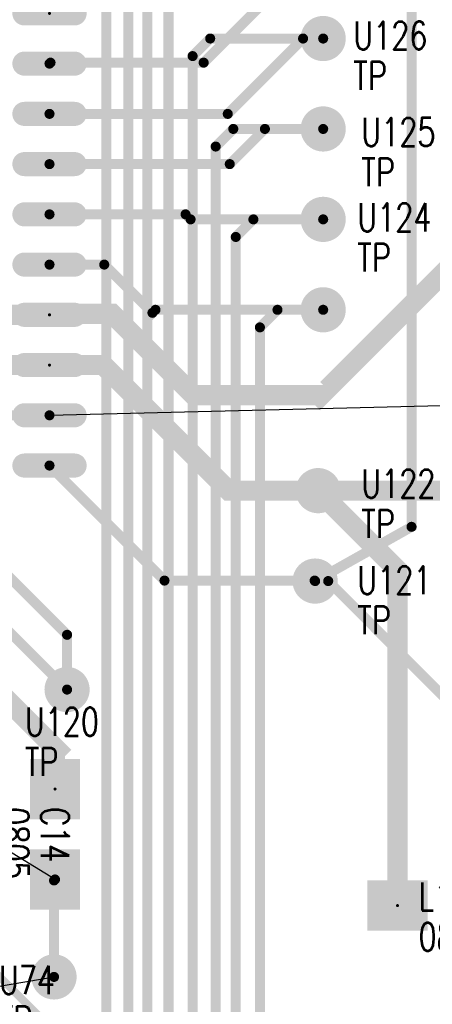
# Model space of a CAD drawing. Extents: x 22 to 3079, y -510 to 5425.
# Tile 13 of 15: x 1616 to 2027, y 3918 to 4898. Entities that reach past the tile are written whole.
import ezdxf

# ---------------------------------------------------------------- set-up
doc = ezdxf.new("R2010")
doc.units = 0
for name, pattern in [('P5', [2, 1, 1]), ('TRACK13', [2, 1, 1]), ('TRACK14', [2, 1, 1]), ('TRACK15', [2, 1, 1]), ('TRACK154', [2, 1, 1]), ('TRACK156', [2, 1, 1]), ('TRACK16', [2, 1, 1]), ('TRACK195', [2, 1, 1]), ('TRACK196', [2, 1, 1]), ('TRACK232', [2, 1, 1]), ('TRACK233', [2, 1, 1]), ('TRACK234', [2, 1, 1]), ('TRACK235', [2, 1, 1]), ('TRACK236', [2, 1, 1]), ('TRACK237', [2, 1, 1]), ('TRACK24', [2, 1, 1]), ('TRACK277', [2, 1, 1]), ('TRACK278', [2, 1, 1]), ('TRACK281', [2, 1, 1]), ('TRACK300', [2, 1, 1]), ('TRACK301', [2, 1, 1]), ('TRACK303', [2, 1, 1]), ('TRACK304', [2, 1, 1]), ('TRACK309', [2, 1, 1]), ('TRACK311', [2, 1, 1]), ('TRACK358', [2, 1, 1]), ('TRACK359', [2, 1, 1]), ('TRACK44', [2, 1, 1]), ('TRACK47', [2, 1, 1]), ('TRACK48', [2, 1, 1]), ('TRACK52', [2, 1, 1]), ('TRACK62', [2, 1, 1]), ('TRACK65', [2, 1, 1])]:
    doc.linetypes.add(name, pattern=pattern)
for name, color, linetype in [('CONNECTION', 202, 'CONTINUOUS'), ('COPPER_CUTOUT01', 168, 'CONTINUOUS'), ('DRIL_PLTE_THRU', 12, 'CONTINUOUS'), ('PADS_BOTTOM04', 152, 'CONTINUOUS'), ('PADS_INNER', 1, 'CONTINUOUS'), ('PADS_TOP01', 1, 'CONTINUOUS'), ('PADS_XR25', 168, 'CONTINUOUS'), ('PART_NAME_TOP', 52, 'CONTINUOUS'), ('PART_TOP', 132, 'CONTINUOUS'), ('REFDES', 132, 'CONTINUOUS'), ('TRACK01', 1, 'CONTINUOUS'), ('TRACK03', 5, 'CONTINUOUS'), ('VIA', 1, 'CONTINUOUS')]:
    doc.layers.add(name, color=color, linetype=linetype)
doc.styles.add('W5', font='simplex', dxfattribs={"width": 0.75})

# ---------------------------------------------------------------- blocks, each defined once
blk = doc.blocks.new('PADS_BLOCK_UNUSED2')
at = {"layer": 'DRIL_PLTE_THRU', "const_width": 1.5}
blk.add_lwpolyline([(0, -0.75, 1), (0, 0.75, 1)], format="xyb", close=True, dxfattribs=at)
at = {"layer": 'PADS_BOTTOM04'}
blk.add_lwpolyline([(0, 0, 1), (0, 0, 1)], format="xyb", close=True, dxfattribs=at)
at = {"layer": 'PADS_INNER'}
blk.add_lwpolyline([(0, 0, 1), (0, 0, 1)], format="xyb", close=True, dxfattribs=at)
at = {"layer": 'PADS_TOP01', "const_width": 50}
blk.add_lwpolyline([(-30, 0), (30, 0)], dxfattribs=at)
blk = doc.blocks.new('SYM_BLOCK_UNUSED1')
for p in [(-45, 0), (45, 0)]:
    blk.add_blockref('PADS_BLOCK_UNUSED2', p)
blk = doc.blocks.new('PART_TOP1')
blk.add_blockref('SYM_BLOCK_UNUSED1', (0, 0))
at = {"layer": 'PART_NAME_TOP', "style": 'W5', "width": 0.75}
blk.add_text('0805', height=28, dxfattribs=at).set_placement((-24, -45))
at = {"layer": 'REFDES', "style": 'W5', "width": 0.75}
blk.add_text('L1', height=28, dxfattribs=at).set_placement((-24, -5))
blk = doc.blocks.new('PART_TOP29')
blk.add_blockref('SYM_BLOCK_UNUSED1', (0, 0))
at = {"layer": 'PART_NAME_TOP', "style": 'W5', "width": 0.75}
blk.add_text('0805', height=28, dxfattribs=at).set_placement((-27, -54))
at = {"layer": 'REFDES', "style": 'W5', "width": 0.75}
blk.add_text('C14', height=28, dxfattribs=at).set_placement((-27, -14))
blk = doc.blocks.new('PADS_BLOCK_UNUSED10')
at = {"layer": 'DRIL_PLTE_THRU', "const_width": 1.5}
blk.add_lwpolyline([(0, -0.75, 1), (0, 0.75, 1)], format="xyb", close=True, dxfattribs=at)
at = {"layer": 'PADS_BOTTOM04'}
blk.add_lwpolyline([(0, 0, 1), (0, 0, 1)], format="xyb", close=True, dxfattribs=at)
at = {"layer": 'PADS_INNER'}
blk.add_lwpolyline([(0, 0, 1), (0, 0, 1)], format="xyb", close=True, dxfattribs=at)
at = {"layer": 'PADS_TOP01', "const_width": 12}
blk.add_lwpolyline([(6, -25), (6, 25, 1), (-6, 25), (-6, -25, 1)], format="xyb", close=True, dxfattribs=at)
blk = doc.blocks.new('PADS_BLOCK_UNUSED12')
at = {"layer": 'DRIL_PLTE_THRU', "const_width": 1.5}
blk.add_lwpolyline([(0, -0.75, 1), (0, 0.75, 1)], format="xyb", close=True, dxfattribs=at)
at = {"layer": 'PADS_BOTTOM04'}
blk.add_lwpolyline([(0, 0, 1), (0, 0, 1)], format="xyb", close=True, dxfattribs=at)
at = {"layer": 'PADS_INNER'}
blk.add_lwpolyline([(0, 0, 1), (0, 0, 1)], format="xyb", close=True, dxfattribs=at)
at = {"layer": 'PADS_TOP01', "const_width": 12}
blk.add_lwpolyline([(-25, -6), (25, -6, 1), (25, 6), (-25, 6, 1)], format="xyb", close=True, dxfattribs=at)
blk = doc.blocks.new('SYM_BLOCK_UNUSED10')
for name, p in [('PADS_BLOCK_UNUSED10', (-250, 325.5)), ('PADS_BLOCK_UNUSED10', (-200, 325.5)), ('PADS_BLOCK_UNUSED10', (-150, 325.5)), ('PADS_BLOCK_UNUSED10', (-100, 325.5)), ('PADS_BLOCK_UNUSED10', (-50, 325.5)), ('PADS_BLOCK_UNUSED10', (0, 325.5)), ('PADS_BLOCK_UNUSED10', (50, 325.5)), ('PADS_BLOCK_UNUSED10', (100, 325.5)), ('PADS_BLOCK_UNUSED10', (150, 325.5)), ('PADS_BLOCK_UNUSED10', (200, 325.5)), ('PADS_BLOCK_UNUSED10', (250, 325.5)), ('PADS_BLOCK_UNUSED12', (-325.5, 250)), ('PADS_BLOCK_UNUSED12', (325.5, 250)), ('PADS_BLOCK_UNUSED12', (-325.5, 200)), ('PADS_BLOCK_UNUSED12', (325.5, 200)), ('PADS_BLOCK_UNUSED12', (-325.5, 150)), ('PADS_BLOCK_UNUSED12', (325.5, 150)), ('PADS_BLOCK_UNUSED12', (-325.5, 100)), ('PADS_BLOCK_UNUSED12', (325.5, 100)), ('PADS_BLOCK_UNUSED12', (-325.5, 50)), ('PADS_BLOCK_UNUSED12', (325.5, 50)), ('PADS_BLOCK_UNUSED12', (-325.5, 0)), ('PADS_BLOCK_UNUSED12', (325.5, 0)), ('PADS_BLOCK_UNUSED12', (-325.5, -50)), ('PADS_BLOCK_UNUSED12', (325.5, -50)), ('PADS_BLOCK_UNUSED12', (-325.5, -100)), ('PADS_BLOCK_UNUSED12', (325.5, -100)), ('PADS_BLOCK_UNUSED12', (-325.5, -150)), ('PADS_BLOCK_UNUSED12', (325.5, -150)), ('PADS_BLOCK_UNUSED12', (-325.5, -200)), ('PADS_BLOCK_UNUSED12', (325.5, -200)), ('PADS_BLOCK_UNUSED12', (-325.5, -250)), ('PADS_BLOCK_UNUSED12', (325.5, -250)), ('PADS_BLOCK_UNUSED10', (-250, -325.5)), ('PADS_BLOCK_UNUSED10', (-200, -325.5)), ('PADS_BLOCK_UNUSED10', (-150, -325.5)), ('PADS_BLOCK_UNUSED10', (-100, -325.5)), ('PADS_BLOCK_UNUSED10', (-50, -325.5)), ('PADS_BLOCK_UNUSED10', (0, -325.5)), ('PADS_BLOCK_UNUSED10', (50, -325.5)), ('PADS_BLOCK_UNUSED10', (100, -325.5)), ('PADS_BLOCK_UNUSED10', (150, -325.5)), ('PADS_BLOCK_UNUSED10', (200, -325.5)), ('PADS_BLOCK_UNUSED10', (250, -325.5))]:
    blk.add_blockref(name, p)
blk = doc.blocks.new('PART_TOP83')
blk.add_blockref('SYM_BLOCK_UNUSED10', (0, 0))
at = {"layer": 'PART_NAME_TOP', "style": 'W5', "width": 0.75}
blk.add_text('PLCC44', height=28, dxfattribs=at).set_placement((-62.5, -27.5))
at = {"layer": 'REFDES', "style": 'W5', "width": 0.75}
blk.add_text('U4', height=28, dxfattribs=at).set_placement((-62.5, 12.5))
blk = doc.blocks.new('PADS_BLOCK_UNUSED19')
at = {"layer": 'DRIL_PLTE_THRU', "const_width": 15.5}
blk.add_lwpolyline([(0, -7.75, 1), (0, 7.75, 1)], format="xyb", close=True, dxfattribs=at)
at = {"layer": 'PADS_BOTTOM04', "const_width": 22.5}
blk.add_lwpolyline([(0, -11.25, 1), (0, 11.25, 1)], format="xyb", close=True, dxfattribs=at)
at = {"layer": 'PADS_INNER', "const_width": 22.5}
blk.add_lwpolyline([(0, -11.25, 1), (0, 11.25, 1)], format="xyb", close=True, dxfattribs=at)
at = {"layer": 'PADS_TOP01', "const_width": 22.5}
blk.add_lwpolyline([(0, -11.25, 1), (0, 11.25, 1)], format="xyb", close=True, dxfattribs=at)
at = {"layer": 'PADS_XR25', "const_width": 22.5}
blk.add_lwpolyline([(0, -11.25, 1), (0, 11.25, 1)], format="xyb", close=True, dxfattribs=at)
blk = doc.blocks.new('SYM_BLOCK_UNUSED6')
blk.add_blockref('PADS_BLOCK_UNUSED19', (0, -1))
blk = doc.blocks.new('PART_TOP143')
blk.add_blockref('SYM_BLOCK_UNUSED6', (0, 0))
at = {"layer": 'PART_NAME_TOP', "style": 'W5', "width": 0.75}
blk.add_text('TP', height=28, dxfattribs=at).set_placement((39, -45))
at = {"layer": 'REFDES', "style": 'W5', "width": 0.75}
blk.add_text('U74', height=28, dxfattribs=at).set_placement((39, -5))
blk = doc.blocks.new('PART_TOP191')
blk.add_blockref('SYM_BLOCK_UNUSED6', (0, 0))
at = {"layer": 'PART_NAME_TOP', "style": 'W5', "width": 0.75}
blk.add_text('TP', height=28, dxfattribs=at).set_placement((-42, -87))
at = {"layer": 'REFDES', "style": 'W5', "width": 0.75}
blk.add_text('U120', height=28, dxfattribs=at).set_placement((-42, -47))
blk = doc.blocks.new('PART_TOP192')
blk.add_blockref('SYM_BLOCK_UNUSED6', (0, 0))
at = {"layer": 'PART_NAME_TOP', "style": 'W5', "width": 0.75}
blk.add_text('TP', height=28, dxfattribs=at).set_placement((42, -54))
at = {"layer": 'REFDES', "style": 'W5', "width": 0.75}
blk.add_text('U121', height=28, dxfattribs=at).set_placement((42, -14))
blk = doc.blocks.new('PART_TOP193')
blk.add_blockref('SYM_BLOCK_UNUSED6', (0, 0))
at = {"layer": 'PART_NAME_TOP', "style": 'W5', "width": 0.75}
blk.add_text('TP', height=28, dxfattribs=at).set_placement((43, -48))
at = {"layer": 'REFDES', "style": 'W5', "width": 0.75}
blk.add_text('U122', height=28, dxfattribs=at).set_placement((43, -8))
blk = doc.blocks.new('PART_TOP195')
blk.add_blockref('SYM_BLOCK_UNUSED6', (0, 0))
at = {"layer": 'PART_NAME_TOP', "style": 'W5', "width": 0.75}
blk.add_text('TP', height=28, dxfattribs=at).set_placement((34, 37))
at = {"layer": 'REFDES', "style": 'W5', "width": 0.75}
blk.add_text('U124', height=28, dxfattribs=at).set_placement((34, 77))
blk = doc.blocks.new('PART_TOP196')
blk.add_blockref('SYM_BLOCK_UNUSED6', (0, 0))
at = {"layer": 'PART_NAME_TOP', "style": 'W5', "width": 0.75}
blk.add_text('TP', height=28, dxfattribs=at).set_placement((38, 32))
at = {"layer": 'REFDES', "style": 'W5', "width": 0.75}
blk.add_text('U125', height=28, dxfattribs=at).set_placement((38, 72))
blk = doc.blocks.new('PART_TOP197')
blk.add_blockref('SYM_BLOCK_UNUSED6', (0, 0))
at = {"layer": 'PART_NAME_TOP', "style": 'W5', "width": 0.75}
blk.add_text('TP', height=28, dxfattribs=at).set_placement((30, 38))
at = {"layer": 'REFDES', "style": 'W5', "width": 0.75}
blk.add_text('U126', height=28, dxfattribs=at).set_placement((30, 78))
blk = doc.blocks.new('PART_TOP198')
blk.add_blockref('SYM_BLOCK_UNUSED6', (0, 0))
at = {"layer": 'PART_NAME_TOP', "style": 'W5', "width": 0.75}
blk.add_text('TP', height=28, dxfattribs=at).set_placement((36, 37))
at = {"layer": 'REFDES', "style": 'W5', "width": 0.75}
blk.add_text('U127', height=28, dxfattribs=at).set_placement((36, 77))
blk = doc.blocks.new('CORNER_10')
at = {"const_width": 5}
blk.add_lwpolyline([(0, -2.5, 1), (0, 2.5, 1)], format="xyb", close=True, dxfattribs=at)
blk = doc.blocks.new('CORNER_20')
at = {"const_width": 10}
blk.add_lwpolyline([(0, -5, 1), (0, 5, 1)], format="xyb", close=True, dxfattribs=at)
blk = doc.blocks.new('PADS_BLOCK_UNUSED20')
at = {"layer": 'DRIL_PLTE_THRU', "const_width": 15.5}
blk.add_lwpolyline([(0, -7.75, 1), (0, 7.75, 1)], format="xyb", close=True, dxfattribs=at)
at = {"layer": 'PADS_BOTTOM04', "const_width": 22.5}
blk.add_lwpolyline([(0, -11.25, 1), (0, 11.25, 1)], format="xyb", close=True, dxfattribs=at)
at = {"layer": 'PADS_INNER', "const_width": 22.5}
blk.add_lwpolyline([(0, -11.25, 1), (0, 11.25, 1)], format="xyb", close=True, dxfattribs=at)
at = {"layer": 'PADS_TOP01', "const_width": 22.5}
blk.add_lwpolyline([(0, -11.25, 1), (0, 11.25, 1)], format="xyb", close=True, dxfattribs=at)
blk = doc.blocks.new('VIA0')
blk.add_blockref('PADS_BLOCK_UNUSED20', (0, 0))
blk = doc.blocks.new('CORNER_8')
at = {"const_width": 4}
blk.add_lwpolyline([(0, -2, 1), (0, 2, 1)], format="xyb", close=True, dxfattribs=at)
blk = doc.blocks.new('COPPER_CUTOUT58')
at = {"layer": 'COPPER_CUTOUT01', "linetype": 'P5', "const_width": 8}
blk.add_lwpolyline([(8, 0), (196, 0), (502.5, -306.5), (502.5, -514), (94, -514), (94, -225), (8, -139)], close=True, dxfattribs=at)
at = {"layer": 'COPPER_CUTOUT01'}
for p in [(8, 0), (196, 0), (8, -139), (94, -225), (502.5, -306.5), (94, -514), (502.5, -514)]:
    blk.add_blockref('CORNER_8', p, dxfattribs=at)

msp = doc.modelspace()

# ---------------------------------------------------------------- linework, layer by layer
at = {"layer": 'CONNECTION', "linetype": 'TRACK154'}
msp.add_line((1645.5, 4504), (2243, 4519), dxfattribs=at)
at = {"layer": 'CONNECTION', "linetype": 'TRACK196'}
msp.add_line((1651, 4042), (1498, 4136), dxfattribs=at)
at = {"layer": 'CONNECTION', "linetype": 'TRACK195'}
msp.add_line((1210, 3871), (1650, 3945), dxfattribs=at)
at = {"layer": 'TRACK01', "linetype": 'TRACK309', "const_width": 10}
msp.add_lwpolyline([(1645.5, 4854), (1646.5, 4855), (1799, 4855), (1913, 4969), (1918, 4969)], dxfattribs=at)
at = {"layer": 'TRACK01', "linetype": 'TRACK16', "const_width": 10}
msp.add_lwpolyline([(1645.5, 4804), (1823, 4804), (1898, 4879), (1918, 4879)], dxfattribs=at)
at = {"layer": 'TRACK01', "linetype": 'TRACK15', "const_width": 10}
msp.add_lwpolyline([(1645.5, 4754), (1825, 4754), (1860, 4789), (1918, 4789)], dxfattribs=at)
at = {"layer": 'TRACK01', "linetype": 'TRACK14', "const_width": 10}
msp.add_lwpolyline([(1645.5, 4704), (1781, 4704), (1786, 4699), (1918, 4699)], dxfattribs=at)
at = {"layer": 'TRACK01', "linetype": 'TRACK44', "const_width": 20}
msp.add_lwpolyline([(1645.5, 4604), (1646.5, 4605), (1708, 4605), (1789, 4524), (1914, 4524), (1915, 4523), (2061, 4669), (2193, 4669), (2194, 4670), (2290, 4670), (2290, 4251)], dxfattribs=at)
at = {"layer": 'TRACK01', "linetype": 'TRACK13', "const_width": 10}
msp.add_lwpolyline([(1645.5, 4654), (1700, 4654), (1748, 4606), (1751, 4609), (1918, 4609)], dxfattribs=at)
at = {"layer": 'TRACK01', "linetype": 'TRACK304', "const_width": 20}
msp.add_lwpolyline([(1645.5, 4604), (994.5, 4604)], dxfattribs=at)
at = {"layer": 'TRACK01', "linetype": 'TRACK300', "const_width": 20}
msp.add_lwpolyline([(1645.5, 4554), (1500, 4554), (1499, 4555), (1321, 4555)], dxfattribs=at)
at = {"layer": 'TRACK01', "linetype": 'TRACK359', "const_width": 20}
msp.add_lwpolyline([(1321, 4555), (1499, 4555), (1500, 4554), (1645.5, 4554)], dxfattribs=at)
at = {"layer": 'TRACK01', "linetype": 'TRACK303', "const_width": 20}
msp.add_lwpolyline([(1645.5, 4554), (1500, 4554), (1496, 4554), (1496, 4486), (1538, 4444), (1520, 4426), (1520, 4378.5)], dxfattribs=at)
at = {"layer": 'TRACK01', "linetype": 'TRACK52', "const_width": 20}
msp.add_lwpolyline([(1913, 4429), (1824, 4429), (1699, 4554), (1645.5, 4554)], dxfattribs=at)
at = {"layer": 'TRACK01', "linetype": 'TRACK156', "const_width": 10}
msp.add_lwpolyline([(1570, 4505), (1571, 4504), (1645.5, 4504)], dxfattribs=at)
at = {"layer": 'TRACK01', "linetype": 'TRACK62', "const_width": 10}
msp.add_lwpolyline([(1645.5, 4454), (1760, 4339.5), (1909.5, 4339.5), (1910, 4339)], dxfattribs=at)
at = {"layer": 'TRACK01', "linetype": 'TRACK47', "const_width": 20}
msp.add_lwpolyline([(1913, 4429), (2140, 4429)], dxfattribs=at)
at = {"layer": 'TRACK01', "linetype": 'TRACK48', "const_width": 20}
msp.add_lwpolyline([(1992, 4016), (1992, 4350), (1913, 4429)], dxfattribs=at)
at = {"layer": 'TRACK01', "linetype": 'TRACK24', "const_width": 10}
msp.add_lwpolyline([(1570, 4378.5), (1663, 4285.5), (1663, 4231)], dxfattribs=at)
at = {"layer": 'TRACK01', "linetype": 'TRACK281', "const_width": 20}
msp.add_lwpolyline([(1651, 4132), (1651, 4169), (1653, 4171), (1590, 4234)], dxfattribs=at)
at = {"layer": 'TRACK01', "linetype": 'TRACK195', "const_width": 10}
msp.add_lwpolyline([(1651, 4042), (1650, 4041), (1650, 3945)], dxfattribs=at)
at = {"layer": 'TRACK03', "linetype": 'TRACK65', "const_width": 10}
msp.add_lwpolyline([(1910, 4339), (2006, 4393), (2006, 5173), (1921, 5216)], dxfattribs=at)
at = {"layer": 'TRACK03', "linetype": 'TRACK278', "const_width": 10}
msp.add_lwpolyline([(1910, 4339), (2006, 4393), (2006, 5173), (1921, 5216)], dxfattribs=at)
at = {"layer": 'TRACK03', "linetype": 'TRACK277', "const_width": 10}
msp.add_lwpolyline([(1629, 5171), (1702, 5171), (1702, 3068.5), (1719.5, 3051), (2010, 3051)], dxfattribs=at)
at = {"layer": 'TRACK03', "linetype": 'TRACK311', "const_width": 10}
msp.add_lwpolyline([(2008, 3109), (1945, 3109), (1741.5, 3109), (1724, 3126.5), (1724, 5122.5), (1741.5, 5140), (1920, 5140)], dxfattribs=at)
at = {"layer": 'TRACK03', "linetype": 'TRACK232', "const_width": 10}
msp.add_lwpolyline([(1945, 3155), (1945, 3175), (1760.5, 3175), (1743, 3192.5), (1743, 5033.5), (1760.5, 5051), (1915, 5051), (1918, 5054)], dxfattribs=at)
at = {"layer": 'TRACK03', "linetype": 'TRACK233', "const_width": 10}
msp.add_lwpolyline([(1918, 4969), (1781.5, 4969), (1764, 4951.5), (1764, 3261.5), (1781.5, 3244), (2010, 3244)], dxfattribs=at)
at = {"layer": 'TRACK03', "linetype": 'TRACK234', "const_width": 10}
msp.add_lwpolyline([(1918, 4879), (1805.5, 4879), (1788, 4861.5), (1788, 3340.5), (1805.5, 3323), (2006, 3323), (2010, 3319)], dxfattribs=at)
at = {"layer": 'TRACK03', "linetype": 'TRACK235', "const_width": 10}
msp.add_lwpolyline([(1918, 4789), (1828.5, 4789), (1811, 4771.5), (1811, 3411.5), (1828.5, 3394), (2010, 3394)], dxfattribs=at)
at = {"layer": 'TRACK03', "linetype": 'TRACK236', "const_width": 10}
msp.add_lwpolyline([(1918, 4699), (1848.5, 4699), (1831, 4681.5), (1831, 3487), (1854, 3470), (2009, 3470), (2010, 3469)], dxfattribs=at)
at = {"layer": 'TRACK03', "linetype": 'TRACK237', "const_width": 10}
msp.add_lwpolyline([(1918, 4609), (1872.5, 4609), (1855, 4591.5), (1855, 3505), (1941, 3505)], dxfattribs=at)
at = {"layer": 'TRACK03', "linetype": 'TRACK358', "const_width": 10}
msp.add_lwpolyline([(1910, 4339), (1923, 4339), (2054, 4208), (2341, 4208), (2472, 4339), (2851, 4339), (2851, 4345)], dxfattribs=at)
at = {"layer": 'TRACK03', "linetype": 'TRACK301', "const_width": 10}
msp.add_lwpolyline([(1663, 4231), (1604, 4290), (902, 4290), (855, 4243)], dxfattribs=at)

# ---------------------------------------------------------------- block references
msp.add_blockref('COPPER_CUTOUT58', (1243, 4102))
at = {"layer": 'PART_TOP'}
for name, p, rotation in [('PART_TOP83', (1320, 4704), 180), ('PART_TOP29', (1651, 4087), 270)]:
    msp.add_blockref(name, p, dxfattribs=dict(at, rotation=rotation))
for name, p in [('PART_TOP198', (1918, 4880)), ('PART_TOP197', (1918, 4790)), ('PART_TOP196', (1918, 4700)), ('PART_TOP195', (1918, 4610)), ('PART_TOP193', (1913, 4430)), ('PART_TOP192', (1910, 4340)), ('PART_TOP191', (1663, 4232)), ('PART_TOP1', (2037, 4016)), ('PART_TOP143', (1556, 3933))]:
    msp.add_blockref(name, p, dxfattribs=at)
at = {"layer": 'TRACK01'}
for name, p in [('CORNER_10', (1898, 4879)), ('CORNER_10', (1918, 4879)), ('CORNER_10', (1645.5, 4854)), ('CORNER_10', (1646.5, 4855)), ('CORNER_10', (1799, 4855)), ('CORNER_10', (1645.5, 4804)), ('CORNER_10', (1823, 4804)), ('CORNER_10', (1860, 4789)), ('CORNER_10', (1918, 4789)), ('CORNER_10', (1645.5, 4754)), ('CORNER_10', (1825, 4754)), ('CORNER_10', (1645.5, 4704)), ('CORNER_10', (1781, 4704)), ('CORNER_10', (1786, 4699)), ('CORNER_10', (1918, 4699)), ('CORNER_10', (1645.5, 4654)), ('CORNER_10', (1700, 4654)), ('CORNER_20', (1645.5, 4604)), ('CORNER_20', (1645.5, 4604)), ('CORNER_20', (1646.5, 4605)), ('CORNER_20', (1708, 4605)), ('CORNER_10', (1748, 4606)), ('CORNER_10', (1751, 4609)), ('CORNER_10', (1918, 4609)), ('CORNER_20', (1645.5, 4554)), ('CORNER_20', (1645.5, 4554)), ('CORNER_20', (1645.5, 4554)), ('CORNER_20', (1645.5, 4554)), ('CORNER_20', (1699, 4554)), ('CORNER_20', (1789, 4524)), ('CORNER_20', (1914, 4524)), ('CORNER_20', (1915, 4523)), ('CORNER_10', (1645.5, 4504)), ('CORNER_10', (1645.5, 4454)), ('CORNER_20', (1824, 4429)), ('CORNER_20', (1913, 4429)), ('CORNER_20', (1913, 4429)), ('CORNER_20', (1913, 4429)), ('CORNER_20', (1992, 4350)), ('CORNER_10', (1760, 4339.5)), ('CORNER_10', (1909.5, 4339.5)), ('CORNER_10', (1910, 4339)), ('CORNER_10', (1663, 4285.5)), ('CORNER_10', (1663, 4231)), ('CORNER_20', (1651, 4169)), ('CORNER_20', (1653, 4171)), ('CORNER_20', (1651, 4132)), ('CORNER_10', (1650, 4041)), ('CORNER_10', (1651, 4042)), ('CORNER_20', (1992, 4016)), ('CORNER_10', (1650, 3945))]:
    msp.add_blockref(name, p, dxfattribs=at)
at = {"layer": 'TRACK03'}
for p in [(1805.5, 4879), (1918, 4879), (1788, 4861.5), (1828.5, 4789), (1918, 4789), (1811, 4771.5), (1848.5, 4699), (1918, 4699), (1831, 4681.5), (1872.5, 4609), (1918, 4609), (1855, 4591.5), (2006, 4393), (2006, 4393), (1910, 4339), (1910, 4339), (1910, 4339), (1923, 4339), (1663, 4231)]:
    msp.add_blockref('CORNER_10', p, dxfattribs=at)
at = {"layer": 'VIA', "linetype": 'TRACK195'}
msp.add_blockref('VIA0', (1650, 3945), dxfattribs=at)

doc.saveas('drawing.dxf')
